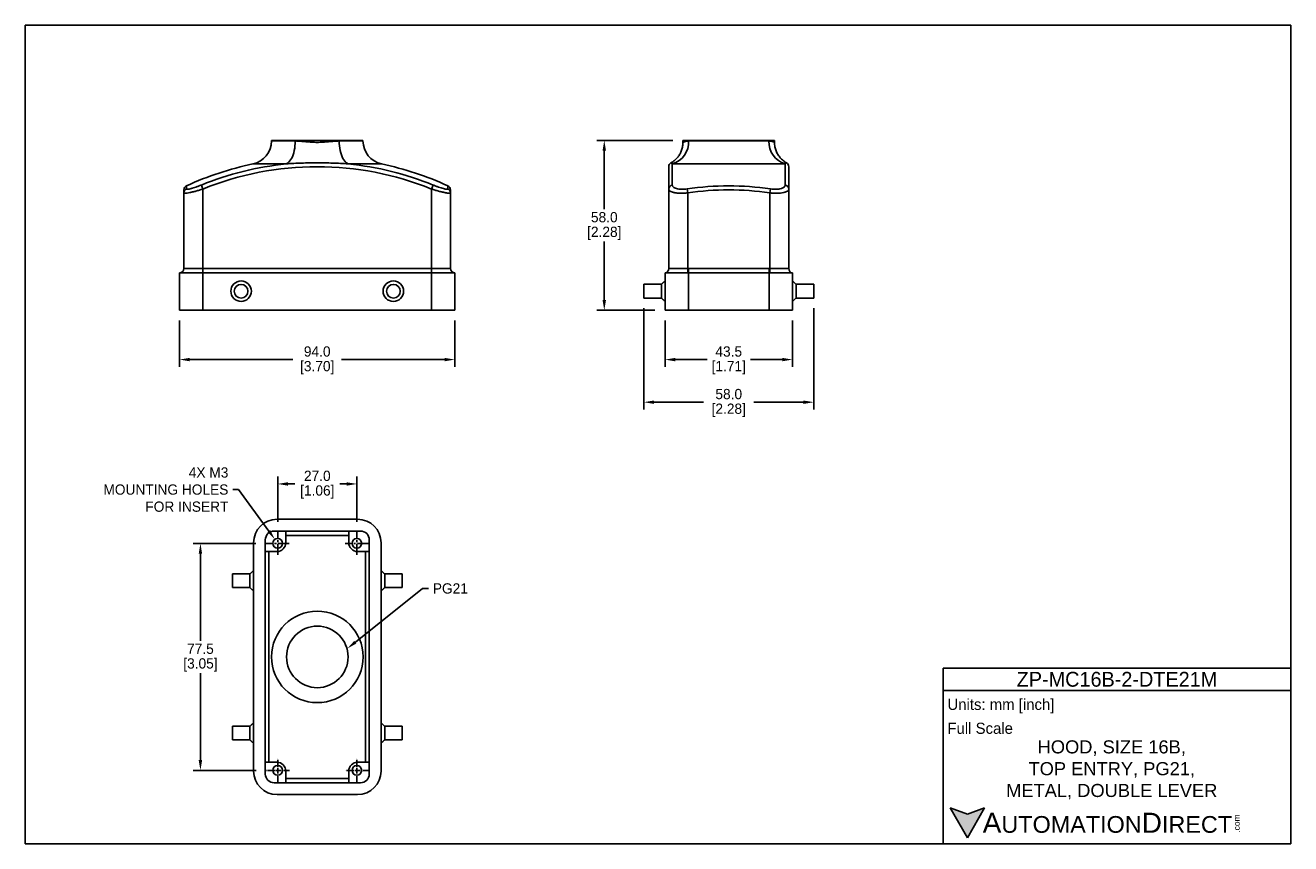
# Model space of a CAD drawing. Header units: inches. Extents: x 0 to 432, y 0 to 279.
import ezdxf
from ezdxf import colors
from ezdxf.entities.mleader import LeaderData, LeaderLine
from ezdxf.math import Vec2, Vec3

# ---------------------------------------------------------------- set-up
doc = ezdxf.new("R2010")
doc.units = ezdxf.units.IN
doc.header["$LTSCALE"] = 10
doc.header["$MEASUREMENT"] = 0
doc.linetypes.add('CENTER2', pattern=[1.125, 0.75, -0.125, 0.125, -0.125])
for name, color, linetype in [('Centerline', 40, 'CENTER2'), ('DIM', 140, 'Continuous'), ('Text', 140, 'Continuous')]:
    doc.layers.add(name, color=color, linetype=linetype)
doc.styles.add('\\M+2ABAC\\M+2A6A11', font='txt')
doc.dimstyles.get("Standard").update_dxf_attribs({"dimtxt": 3.5, "dimasz": 3.5, "dimexe": 2.5, "dimexo": 3.5, "dimgap": 1, "dimtad": 0, "dimtih": 1, "dimtoh": 1, "dimdec": 1, "dimzin": 0, "dimdsep": 46, "dimtxsty": 'Standard', "dimcen": 0, "dimadec": 0, "dimazin": 0, "dimtfac": 1, "dimtdec": 1, "dimtofl": 0, "dimtmove": 0, "dimatfit": 3, "dimfxl": 0, "dimtolj": 1, "dimtzin": 0, "dimarcsym": 0})

# ---------------------------------------------------------------- blocks, each defined once
blk = doc.blocks.new('*D0')
at = {"layer": 'Defpoints', "color": 0}
for p in [(52.64, 182.14), (146.59, 182.14), (146.59, 165.27)]:
    blk.add_point(p, dxfattribs=at)
at = {"layer": 'DIM', "color": 0, "lineweight": -2}
for p, q in [((52.64, 178.64), (52.64, 162.77)), ((146.59, 178.64), (146.59, 162.77)), ((56.14, 165.27), (91.32, 165.27)), ((143.09, 165.27), (107.91, 165.27))]:
    blk.add_line(p, q, dxfattribs=at)
at = {"layer": 'DIM', "color": 0}
for points in [[(56.14, 165.86), (56.14, 164.69), (52.64, 165.27)], [(143.09, 165.86), (143.09, 164.69), (146.59, 165.27)]]:
    blk.add_solid(points, dxfattribs=at)
at = {"layer": 'DIM', "color": 0, "char_height": 3.5, "attachment_point": 5}
for s, insert in [('\\A1;94.0', (99.61, 168.02)), ('\\A1;[3.70]', (99.61, 162.52))]:
    blk.add_mtext(s, dxfattribs=dict(at, insert=insert))
blk = doc.blocks.new('*D1')
at = {"layer": 'Defpoints', "color": 0}
for p in [(218.3, 182.14), (261.78, 182.14), (261.78, 165.27)]:
    blk.add_point(p, dxfattribs=at)
at = {"layer": 'DIM', "color": 0, "lineweight": -2}
for p, q in [((218.3, 178.64), (218.3, 162.77)), ((261.78, 178.64), (261.78, 162.77)), ((221.8, 165.27), (232.63, 165.27)), ((258.28, 165.27), (247.46, 165.27))]:
    blk.add_line(p, q, dxfattribs=at)
at = {"layer": 'DIM', "color": 0}
for points in [[(221.8, 165.86), (221.8, 164.69), (218.3, 165.27)], [(258.28, 165.86), (258.28, 164.69), (261.78, 165.27)]]:
    blk.add_solid(points, dxfattribs=at)
at = {"layer": 'DIM', "color": 0, "char_height": 3.5, "attachment_point": 5}
for s, insert in [('\\A1;43.5', (240.04, 168.02)), ('\\A1;[1.71]', (240.04, 162.52))]:
    blk.add_mtext(s, dxfattribs=dict(at, insert=insert))
blk = doc.blocks.new('*D2')
at = {"layer": 'Defpoints', "color": 0}
for p in [(197.57, 240.11), (224.43, 240.11), (218.3, 182.14)]:
    blk.add_point(p, dxfattribs=at)
at = {"layer": 'DIM', "color": 0, "lineweight": -2}
for p, q in [((220.93, 240.11), (195.07, 240.11)), ((197.57, 236.61), (197.57, 216.62)), ((197.57, 185.64), (197.57, 205.62)), ((214.8, 182.14), (195.07, 182.14))]:
    blk.add_line(p, q, dxfattribs=at)
at = {"layer": 'DIM', "color": 0}
for points in [[(196.98, 236.61), (198.15, 236.61), (197.57, 240.11)], [(196.98, 185.64), (198.15, 185.64), (197.57, 182.14)]]:
    blk.add_solid(points, dxfattribs=at)
at = {"layer": 'DIM', "color": 0, "char_height": 3.5, "attachment_point": 5}
for s, insert in [('\\A1;58.0', (197.57, 213.87)), ('\\A1;[2.28]', (197.57, 208.37))]:
    blk.add_mtext(s, dxfattribs=dict(at, insert=insert))
blk = doc.blocks.new('*D3')
at = {"layer": 'Defpoints', "color": 0}
for p in [(59.76, 102.52), (82.2, 102.52), (82.23, 25.02)]:
    blk.add_point(p, dxfattribs=at)
at = {"layer": 'DIM', "color": 0, "lineweight": -2}
for p, q in [((78.7, 102.52), (57.26, 102.52)), ((59.76, 99.02), (59.76, 69.27)), ((59.76, 28.52), (59.76, 58.27)), ((78.73, 25.02), (57.26, 25.02))]:
    blk.add_line(p, q, dxfattribs=at)
at = {"layer": 'DIM', "color": 0}
for points in [[(59.17, 99.02), (60.34, 99.02), (59.76, 102.52)], [(59.17, 28.52), (60.34, 28.52), (59.76, 25.02)]]:
    blk.add_solid(points, dxfattribs=at)
at = {"layer": 'DIM', "color": 0, "char_height": 3.5, "attachment_point": 5}
for s, insert in [('\\A1;77.5', (59.76, 66.52)), ('\\A1;[3.05]', (59.76, 61.02))]:
    blk.add_mtext(s, dxfattribs=dict(at, insert=insert))
blk = doc.blocks.new('*D4')
at = {"layer": 'Defpoints', "color": 0}
for p in [(113.14, 122.82), (86.14, 106.43), (113.14, 106.43)]:
    blk.add_point(p, dxfattribs=at)
at = {"layer": 'DIM', "color": 0, "lineweight": -2}
for p, q in [((86.14, 109.93), (86.14, 125.32)), ((113.14, 109.93), (113.14, 125.32)), ((89.64, 122.82), (91.93, 122.82)), ((109.64, 122.82), (107.35, 122.82))]:
    blk.add_line(p, q, dxfattribs=at)
at = {"layer": 'DIM', "color": 0}
for points in [[(89.64, 123.4), (89.64, 122.23), (86.14, 122.82)], [(109.64, 123.4), (109.64, 122.23), (113.14, 122.82)]]:
    blk.add_solid(points, dxfattribs=at)
at = {"layer": 'DIM', "color": 0, "char_height": 3.5, "attachment_point": 5}
for s, insert in [('\\A1;27.0', (99.64, 125.57)), ('\\A1;[1.06]', (99.64, 120.07))]:
    blk.add_mtext(s, dxfattribs=dict(at, insert=insert))
blk = doc.blocks.new('*D7')
at = {"layer": 'Defpoints', "color": 0}
for p in [(211.06, 186.3), (269.03, 186.3), (269.03, 150.73)]:
    blk.add_point(p, dxfattribs=at)
at = {"layer": 'DIM', "color": 0, "lineweight": -2}
for p, q in [((211.06, 182.8), (211.06, 148.23)), ((269.03, 182.8), (269.03, 148.23)), ((214.56, 150.73), (231.46, 150.73)), ((265.53, 150.73), (248.63, 150.73))]:
    blk.add_line(p, q, dxfattribs=at)
at = {"layer": 'DIM', "color": 0}
for points in [[(214.56, 151.31), (214.56, 150.14), (211.06, 150.73)], [(265.53, 151.31), (265.53, 150.14), (269.03, 150.73)]]:
    blk.add_solid(points, dxfattribs=at)
at = {"layer": 'DIM', "color": 0, "char_height": 3.5, "attachment_point": 5}
for s, insert in [('\\A1;58.0', (240.04, 153.48)), ('\\A1;[2.28]', (240.04, 147.98))]:
    blk.add_mtext(s, dxfattribs=dict(at, insert=insert))

msp = doc.modelspace()

# ---------------------------------------------------------------- hatches: boundary and pattern name
at = {"layer": 'Text'}
msp.add_hatch(color=256, dxfattribs=at).paths.add_polyline_path([(321.49, 2.02), (327.37, 12.21), (321.49, 10.07), (315.61, 12.21)])

# ---------------------------------------------------------------- linework, layer by layer
for p, q in [((84, 240.11), (99.61, 240.11)), ((84, 239.9), (92.11, 239.9)), ((99.61, 240.11), (115.23, 240.11)), ((107.12, 239.9), (115.23, 239.9)), ((224.43, 240.11), (255.66, 240.11)), ((226.35, 239.9), (253.74, 239.9)), ((89.05, 232.08), (77.65, 232.08)), ((121.58, 232.08), (110.17, 232.08)), ((219.55, 223.5), (219.55, 231.13)), ((220.78, 232.08), (220.78, 224.87)), ((259.31, 232.08), (220.78, 232.08)), ((259.31, 224.87), (259.31, 232.08)), ((260.54, 231.13), (260.54, 223.5)), ((55.01, 224.58), (55.01, 223.54)), ((60.08, 224.87), (60.63, 223.5)), ((139.15, 224.87), (138.6, 223.5)), ((144.22, 223.54), (144.22, 224.58)), ((54.13, 222.19), (54.13, 223.22)), ((54.13, 222.19), (54.13, 196.38)), ((60.63, 223.5), (60.63, 196.36)), ((138.6, 223.5), (138.6, 196.36)), ((145.09, 223.22), (145.09, 222.19)), ((145.09, 222.19), (145.09, 196.38)), ((219.55, 223.5), (219.55, 196.36)), ((225.85, 223.54), (226.05, 222.19)), ((226.05, 222.19), (226.05, 196.38)), ((254.24, 223.54), (254.04, 222.19)), ((254.04, 222.19), (254.04, 196.38)), ((260.54, 223.5), (260.54, 196.36)), ((52.64, 194.88), (60.63, 194.88)), ((52.64, 194.88), (52.64, 182.14)), ((52.64, 194.88), (52.64, 194.88)), ((60.63, 196.36), (138.6, 196.36)), ((60.63, 196.36), (60.63, 194.88)), ((60.63, 194.88), (138.6, 194.88)), ((60.63, 194.88), (60.63, 182.14)), ((138.6, 196.36), (138.6, 194.88)), ((138.6, 194.88), (146.59, 194.88)), ((138.6, 194.88), (138.6, 182.14)), ((146.59, 194.88), (146.59, 194.88)), ((146.59, 194.88), (146.59, 182.14)), ((218.3, 194.88), (218.3, 182.14)), ((218.3, 194.88), (226.05, 194.88)), ((226.05, 194.88), (226.05, 196.38)), ((226.05, 194.88), (226.3, 194.88)), ((226.3, 194.88), (226.3, 196.38)), ((226.3, 196.38), (253.79, 196.38)), ((226.3, 194.88), (226.3, 182.14)), ((226.3, 194.88), (253.79, 194.88)), ((253.79, 194.88), (253.79, 196.38)), ((253.79, 194.88), (253.79, 182.14)), ((253.79, 194.88), (254.04, 194.88)), ((254.04, 194.88), (254.04, 196.38)), ((254.04, 194.88), (261.78, 194.88)), ((261.78, 194.88), (261.78, 182.14)), ((211.06, 188.63), (211.06, 190.97)), ((217.06, 188.63), (217.06, 190.97)), ((263.03, 190.97), (263.03, 186.3)), ((269.03, 190.97), (269.03, 186.3)), ((211.06, 186.3), (211.06, 188.63)), ((217.06, 186.3), (217.06, 188.63)), ((52.64, 182.14), (60.63, 182.14)), ((60.63, 182.14), (138.6, 182.14)), ((138.6, 182.14), (146.59, 182.14)), ((218.3, 182.14), (226.3, 182.14)), ((226.3, 182.14), (253.79, 182.14)), ((253.79, 182.14), (261.78, 182.14)), ((85.9, 110.75), (113.39, 110.75)), ((81.9, 23.79), (81.9, 103.75)), ((84.9, 106.75), (114.39, 106.75)), ((88.9, 102.75), (88.9, 106.75)), ((88.9, 105.25), (110.39, 105.25)), ((110.39, 106.75), (110.39, 102.75)), ((117.38, 103.75), (117.38, 23.79)), ((77.9, 24.79), (77.9, 102.75)), ((81.9, 99.75), (85.9, 99.75)), ((83.15, 27.78), (83.15, 99.75)), ((113.39, 99.75), (117.38, 99.75)), ((116.14, 99.75), (116.14, 27.78)), ((121.38, 102.75), (121.38, 24.79)), ((70.66, 87.42), (70.66, 92.09)), ((76.65, 87.42), (76.65, 92.09)), ((122.63, 92.09), (122.63, 87.42)), ((128.63, 92.09), (128.63, 87.42)), ((70.66, 35.45), (70.66, 40.11)), ((76.65, 35.45), (76.65, 40.11)), ((122.63, 40.11), (122.63, 35.45)), ((128.63, 40.11), (128.63, 35.45)), ((85.9, 27.78), (81.9, 27.78)), ((117.38, 27.78), (113.39, 27.78)), ((88.9, 20.79), (88.9, 24.79)), ((110.39, 22.29), (88.9, 22.29)), ((110.39, 24.79), (110.39, 20.79)), ((114.39, 20.79), (84.9, 20.79)), ((113.39, 16.79), (85.9, 16.79))]:
    msp.add_line(p, q)
at = {"flags": 128}
for points in [[(92.11, 239.9), (92.09, 239.06), (92.02, 238.24), (91.92, 237.43), (91.77, 236.64), (91.59, 235.9), (91.37, 235.19), (91.12, 234.54), (90.83, 233.95), (90.52, 233.42), (90.18, 232.97), (89.82, 232.59), (89.44, 232.29), (89.05, 232.08)], [(110.17, 232.08), (109.78, 232.29), (109.41, 232.59), (109.05, 232.97), (108.71, 233.42), (108.4, 233.95), (108.11, 234.54), (107.86, 235.19), (107.64, 235.9), (107.46, 236.64), (107.31, 237.43), (107.21, 238.24), (107.14, 239.06), (107.12, 239.9)]]:
    msp.add_lwpolyline(points, dxfattribs=at)
for centre, radius in [((73.63, 188.63), 3.5), ((73.63, 188.63), 2.33), ((125.6, 188.63), 3.5), ((125.6, 188.63), 2.33), ((86.14, 102.52), 1.65), ((113.14, 102.52), 1.65), ((99.64, 63.77), 15.62), ((99.64, 63.77), 10.5), ((86.14, 25.02), 1.65), ((113.14, 25.02), 1.65)]:
    msp.add_circle(centre, radius)
for centre, radius, start, end in [((76, 239.9), 8, 281.8896, 0), ((123.23, 239.9), 8, 180, 258.1104), ((218.53, 239.57), 7.83, 286.7399, 2.3978), ((261.56, 239.57), 7.83, 177.6022, 253.2601), ((99.61, 127.74), 106.62, 101.8896, 114.7318), ((99.61, 127.74), 104.87, 95.7793, 112.15), ((99.61, 127.74), 103.39, 67.85, 112.15), ((99.61, 127.74), 104.87, 67.85, 84.2207), ((99.61, 127.74), 106.62, 65.2682, 78.1104), ((221.05, 231.13), 1.5, 119.0464, 180), ((259.04, 231.13), 1.5, 0, 60.9563), ((55.63, 223.22), 1.5, 114.7318, 180), ((143.59, 223.22), 1.5, 0, 65.2682), ((220.98, 223.46), 1.42, 97.8263, 178.2357), ((240.04, 127.74), 96.84, 81.5723, 98.4277), ((259.11, 223.46), 1.42, 1.7643, 82.1737), ((55.62, 222.19), 1.48, 114.3131, 179.8524), ((143.61, 222.19), 1.48, 0.1476, 65.6869), ((240.04, 127.74), 95.48, 81.5723, 98.4277), ((52.64, 196.38), 1.5, 270.1491, 0), ((146.59, 196.38), 1.5, 180, 269.8509), ((218.05, 196.36), 1.5, 279.5941, 0), ((262.03, 196.36), 1.5, 180, 260.4059), ((85.9, 102.75), 8, 90, 180), ((113.39, 102.75), 8, 0, 90), ((84.9, 103.75), 3, 90, 180), ((114.39, 103.75), 3, 0, 90), ((85.9, 102.75), 3, 270, 0), ((113.39, 102.75), 3, 180, 270), ((85.9, 24.79), 3, 0, 90), ((113.39, 24.79), 3, 90, 180), ((85.9, 24.79), 8, 180, 270), ((84.9, 23.79), 3, 180, 270), ((113.39, 24.79), 8, 270, 0), ((114.39, 23.79), 3, 270, 0)]:
    msp.add_arc(centre, radius, start, end)
for points, degree in [([(84, 240.11), (84, 239.9)], 1), ([(115.23, 239.9), (115.23, 240.11)], 1), ([(224.43, 240.11), (224.43, 239.43)], 1), ([(255.66, 239.43), (255.66, 240.11)], 1), ([(226.05, 196.38), (226.13, 196.38), (226.22, 196.38), (226.3, 196.38)], 3), ([(253.79, 196.38), (253.87, 196.38), (253.96, 196.38), (254.04, 196.38)], 3), ([(217.06, 190.97), (211.06, 190.97)], 1), ([(218.3, 192.13), (217.06, 190.97)], 1), ([(263.03, 190.97), (261.78, 192.13)], 1), ([(269.03, 190.97), (263.03, 190.97)], 1), ([(211.06, 186.3), (217.06, 186.3)], 1), ([(217.06, 186.3), (218.3, 185.13)], 1), ([(261.78, 185.13), (263.03, 186.3)], 1), ([(263.03, 186.3), (269.03, 186.3)], 1), ([(76.65, 92.09), (70.66, 92.09)], 1), ([(77.9, 93.25), (76.65, 92.09)], 1), ([(122.63, 92.09), (121.38, 93.25)], 1), ([(128.63, 92.09), (122.63, 92.09)], 1), ([(70.66, 87.42), (76.65, 87.42)], 1), ([(76.65, 87.42), (77.9, 86.26)], 1), ([(121.38, 86.26), (122.63, 87.42)], 1), ([(122.63, 87.42), (128.63, 87.42)], 1), ([(76.65, 40.11), (70.66, 40.11)], 1), ([(77.9, 41.28), (76.65, 40.11)], 1), ([(122.63, 40.11), (121.38, 41.28)], 1), ([(128.63, 40.11), (122.63, 40.11)], 1), ([(70.66, 35.45), (76.65, 35.45)], 1), ([(76.65, 35.45), (77.9, 34.28)], 1), ([(121.38, 34.28), (122.63, 35.45)], 1), ([(122.63, 35.45), (128.63, 35.45)], 1)]:
    msp.add_open_spline(points, degree=degree)
for points, knots in [([(92.11, 239.9), (92.69, 239.9), (93.28, 239.87), (94.49, 239.77), (95.1, 239.71), (96.05, 239.62), (96.37, 239.59), (97.01, 239.53), (97.34, 239.51), (98.31, 239.45), (98.96, 239.43), (100.26, 239.43), (100.91, 239.45), (102.21, 239.53), (102.86, 239.59), (104.12, 239.7), (104.74, 239.77), (105.95, 239.87), (106.54, 239.9), (107.12, 239.9)], [0, 0, 0, 0, 0.125, 0.125, 0.25, 0.25, 0.3125, 0.3125, 0.375, 0.375, 0.5, 0.5, 0.625, 0.625, 0.75, 0.75, 0.875, 0.875, 1, 1, 1, 1]), ([(224.42, 239.43), (224.42, 239.34), (224.43, 239.01), (224.37, 238.45), (224.26, 237.75), (224.08, 237.08), (223.86, 236.44), (223.58, 235.83), (223.27, 235.27), (222.92, 234.75), (222.55, 234.27), (222.16, 233.84), (221.76, 233.46), (221.36, 233.12), (220.97, 232.84), (220.63, 232.62), (220.41, 232.5), (220.32, 232.45)], [0, 0, 0, 0, 0.031667, 0.116494, 0.199721, 0.281297, 0.361143, 0.439144, 0.515149, 0.588954, 0.660298, 0.72884, 0.794138, 0.855616, 0.912525, 0.963895, 1, 1, 1, 1]), ([(224.43, 239.43), (224.43, 239.43), (224.41, 239.42), (224.49, 239.46), (224.65, 239.54), (224.93, 239.66), (225.3, 239.77), (225.76, 239.87), (226.15, 239.89), (226.35, 239.9)], [0, 0, 0, 0, 0.021784, 0.188767, 0.357189, 0.51526, 0.67433, 0.836504, 1, 1, 1, 1]), ([(253.74, 239.9), (253.94, 239.89), (254.36, 239.87), (254.84, 239.76), (255.23, 239.63), (255.49, 239.51), (255.64, 239.44), (255.65, 239.43), (255.66, 239.43)], [0, 0, 0, 0, 0.170676, 0.343019, 0.519567, 0.697504, 0.858996, 1, 1, 1, 1]), ([(259.77, 232.45), (259.62, 232.53), (259.33, 232.7), (258.85, 233.03), (258.35, 233.44), (257.85, 233.92), (257.41, 234.42), (257.01, 234.96), (256.65, 235.56), (256.33, 236.2), (256.07, 236.87), (255.87, 237.57), (255.73, 238.29), (255.67, 238.91), (255.67, 239.3), (255.67, 239.43)], [0, 0, 0, 0, 0.059921, 0.11811, 0.206268, 0.287208, 0.362048, 0.441888, 0.524188, 0.608134, 0.693179, 0.77898, 0.865314, 0.952034, 1, 1, 1, 1]), ([(110.17, 232.08), (108.42, 232.22), (106.66, 232.31), (103.14, 232.42), (101.38, 232.44), (97.85, 232.44), (96.09, 232.42), (92.56, 232.31), (90.81, 232.22), (89.05, 232.08)], [0, 0, 0, 0, 0.25, 0.25, 0.5, 0.5, 0.75, 0.75, 1, 1, 1, 1]), ([(220.78, 232.08), (220.69, 232.15), (220.51, 232.31), (220.37, 232.41), (220.31, 232.45), (220.33, 232.44), (220.33, 232.44)], [0, 0, 0, 0, 0.313364, 0.627375, 0.971572, 1, 1, 1, 1]), ([(259.76, 232.44), (259.76, 232.44), (259.74, 232.42), (259.6, 232.33), (259.4, 232.16), (259.31, 232.08)], [0, 0, 0, 0, 0.316194, 0.657763, 1, 1, 1, 1]), ([(55.01, 223.54), (55.01, 223.49), (55.04, 223.45), (55.18, 223.41), (55.28, 223.4), (55.55, 223.42), (55.71, 223.44), (56.1, 223.52), (56.32, 223.57), (56.68, 223.67), (56.8, 223.7), (57.07, 223.78), (57.2, 223.82), (57.61, 223.95), (57.9, 224.05), (58.51, 224.26), (58.82, 224.38), (59.44, 224.62), (59.76, 224.74), (60.08, 224.87)], [0, 0, 0, 0, 0.125, 0.125, 0.25, 0.25, 0.375, 0.375, 0.5, 0.5, 0.5625, 0.5625, 0.625, 0.625, 0.75, 0.75, 0.875, 0.875, 1, 1, 1, 1]), ([(139.15, 224.87), (139.47, 224.74), (139.79, 224.62), (140.41, 224.38), (140.72, 224.26), (141.33, 224.05), (141.62, 223.95), (142.17, 223.78), (142.43, 223.7), (142.91, 223.57), (143.13, 223.52), (143.52, 223.44), (143.68, 223.42), (143.95, 223.4), (144.05, 223.41), (144.19, 223.45), (144.22, 223.49), (144.22, 223.54)], [0, 0, 0, 0, 0.125, 0.125, 0.25, 0.25, 0.375, 0.375, 0.5, 0.5, 0.625, 0.625, 0.75, 0.75, 0.875, 0.875, 1, 1, 1, 1]), ([(220.78, 224.87), (220.78, 224.74), (220.81, 224.62), (220.93, 224.38), (221.02, 224.26), (221.26, 224.05), (221.41, 223.95), (221.76, 223.78), (221.97, 223.7), (222.44, 223.57), (222.7, 223.52), (223.26, 223.44), (223.55, 223.42), (224.18, 223.4), (224.51, 223.41), (225.17, 223.45), (225.51, 223.49), (225.85, 223.54)], [0, 0, 0, 0, 0.125, 0.125, 0.25, 0.25, 0.375, 0.375, 0.5, 0.5, 0.625, 0.625, 0.75, 0.75, 0.875, 0.875, 1, 1, 1, 1]), ([(254.24, 223.54), (254.58, 223.49), (254.92, 223.45), (255.59, 223.41), (255.92, 223.4), (256.54, 223.42), (256.84, 223.44), (257.4, 223.52), (257.65, 223.57), (258, 223.67), (258.11, 223.7), (258.32, 223.78), (258.42, 223.82), (258.68, 223.95), (258.83, 224.05), (259.07, 224.26), (259.16, 224.38), (259.28, 224.62), (259.31, 224.74), (259.31, 224.87)], [0, 0, 0, 0, 0.125, 0.125, 0.25, 0.25, 0.375, 0.375, 0.5, 0.5, 0.5625, 0.5625, 0.625, 0.625, 0.75, 0.75, 0.875, 0.875, 1, 1, 1, 1]), ([(60.63, 223.5), (60.22, 223.37), (59.81, 223.25), (59.2, 223.07), (59, 223.01), (58.59, 222.9), (58.39, 222.84), (57.81, 222.69), (57.44, 222.59), (56.91, 222.46), (56.74, 222.42), (56.4, 222.35), (56.24, 222.31), (55.78, 222.22), (55.51, 222.17), (55.15, 222.11), (55.03, 222.1), (54.82, 222.08), (54.73, 222.07), (54.48, 222.06), (54.35, 222.06), (54.18, 222.11), (54.13, 222.14), (54.13, 222.19)], [0, 0, 0, 0, 0.125, 0.125, 0.1875, 0.1875, 0.25, 0.25, 0.375, 0.375, 0.4375, 0.4375, 0.5, 0.5, 0.625, 0.625, 0.6875, 0.6875, 0.75, 0.75, 0.875, 0.875, 1, 1, 1, 1]), ([(145.09, 222.19), (145.09, 222.14), (145.05, 222.11), (144.88, 222.06), (144.75, 222.06), (144.42, 222.07), (144.21, 222.09), (143.85, 222.15), (143.72, 222.17), (143.44, 222.22), (143.15, 222.28), (142.83, 222.35), (142.5, 222.42), (142.32, 222.46), (141.79, 222.59), (141.42, 222.69), (140.83, 222.84), (140.63, 222.9), (140.23, 223.01), (140.03, 223.07), (139.42, 223.25), (139.01, 223.37), (138.6, 223.5)], [0, 0, 0, 0, 0.125, 0.125, 0.25, 0.25, 0.375, 0.375, 0.4375, 0.4375, 0.5, 0.5625, 0.5625, 0.625, 0.625, 0.75, 0.75, 0.8125, 0.8125, 0.875, 0.875, 1, 1, 1, 1]), ([(226.05, 222.19), (225.62, 222.14), (225.19, 222.11), (224.35, 222.06), (223.93, 222.06), (223.13, 222.07), (222.75, 222.09), (222.22, 222.15), (222.04, 222.17), (221.71, 222.22), (221.4, 222.28), (221.12, 222.35), (220.85, 222.42), (220.72, 222.46), (220.38, 222.59), (220.18, 222.69), (219.95, 222.84), (219.88, 222.9), (219.76, 223.01), (219.71, 223.07), (219.59, 223.25), (219.55, 223.37), (219.55, 223.5)], [0, 0, 0, 0, 0.125, 0.125, 0.25, 0.25, 0.375, 0.375, 0.4375, 0.4375, 0.5, 0.5625, 0.5625, 0.625, 0.625, 0.75, 0.75, 0.8125, 0.8125, 0.875, 0.875, 1, 1, 1, 1]), ([(260.54, 223.5), (260.54, 223.37), (260.5, 223.25), (260.38, 223.07), (260.33, 223.01), (260.21, 222.9), (260.14, 222.84), (259.91, 222.69), (259.71, 222.59), (259.37, 222.46), (259.24, 222.42), (258.98, 222.35), (258.83, 222.31), (258.38, 222.22), (258.06, 222.17), (257.53, 222.11), (257.34, 222.1), (256.96, 222.08), (256.76, 222.07), (256.17, 222.06), (255.76, 222.06), (254.9, 222.11), (254.47, 222.14), (254.04, 222.19)], [0, 0, 0, 0, 0.125, 0.125, 0.1875, 0.1875, 0.25, 0.25, 0.375, 0.375, 0.4375, 0.4375, 0.5, 0.5, 0.625, 0.625, 0.6875, 0.6875, 0.75, 0.75, 0.875, 0.875, 1, 1, 1, 1]), ([(54.13, 196.38), (54.13, 196.38), (54.18, 196.38), (54.3, 196.38), (54.35, 196.38), (54.48, 196.38), (54.55, 196.38), (54.79, 196.38), (54.99, 196.37), (55.46, 196.37), (55.74, 196.37), (56.34, 196.37), (56.66, 196.37), (57.19, 196.36), (57.38, 196.36), (57.75, 196.36), (57.94, 196.36), (58.53, 196.36), (58.94, 196.36), (59.78, 196.36), (60.2, 196.36), (60.63, 196.36)], [0, 0, 0, 0, 0.125, 0.125, 0.1875, 0.1875, 0.25, 0.25, 0.375, 0.375, 0.5, 0.5, 0.625, 0.625, 0.6875, 0.6875, 0.75, 0.75, 0.875, 0.875, 1, 1, 1, 1]), ([(138.6, 196.36), (139.03, 196.36), (139.45, 196.36), (140.29, 196.36), (140.7, 196.36), (141.28, 196.36), (141.47, 196.36), (141.85, 196.36), (142.03, 196.36), (142.57, 196.37), (142.89, 196.37), (143.49, 196.37), (143.77, 196.37), (144.24, 196.37), (144.44, 196.38), (144.68, 196.38), (144.75, 196.38), (144.88, 196.38), (144.93, 196.38), (145.05, 196.38), (145.09, 196.38), (145.09, 196.38)], [0, 0, 0, 0, 0.125, 0.125, 0.25, 0.25, 0.3125, 0.3125, 0.375, 0.375, 0.5, 0.5, 0.625, 0.625, 0.75, 0.75, 0.8125, 0.8125, 0.875, 0.875, 1, 1, 1, 1]), ([(219.55, 196.36), (219.55, 196.36), (219.6, 196.36), (219.76, 196.36), (219.89, 196.36), (220.13, 196.36), (220.22, 196.36), (220.42, 196.36), (220.53, 196.36), (220.89, 196.37), (221.16, 196.37), (221.76, 196.37), (222.09, 196.37), (222.8, 196.37), (223.17, 196.38), (223.76, 196.38), (223.96, 196.38), (224.37, 196.38), (224.58, 196.38), (225.2, 196.38), (225.62, 196.38), (226.05, 196.38)], [0, 0, 0, 0, 0.125, 0.125, 0.25, 0.25, 0.3125, 0.3125, 0.375, 0.375, 0.5, 0.5, 0.625, 0.625, 0.75, 0.75, 0.8125, 0.8125, 0.875, 0.875, 1, 1, 1, 1]), ([(254.04, 196.38), (254.47, 196.38), (254.89, 196.38), (255.51, 196.38), (255.72, 196.38), (256.13, 196.38), (256.33, 196.38), (256.92, 196.38), (257.29, 196.37), (258, 196.37), (258.33, 196.37), (258.93, 196.37), (259.2, 196.37), (259.56, 196.36), (259.67, 196.36), (259.87, 196.36), (259.96, 196.36), (260.2, 196.36), (260.33, 196.36), (260.49, 196.36), (260.54, 196.36), (260.54, 196.36)], [0, 0, 0, 0, 0.125, 0.125, 0.1875, 0.1875, 0.25, 0.25, 0.375, 0.375, 0.5, 0.5, 0.625, 0.625, 0.6875, 0.6875, 0.75, 0.75, 0.875, 0.875, 1, 1, 1, 1])]:
    msp.add_open_spline(points, degree=3, knots=knots)
at = {"layer": 'Centerline', "ltscale": 0.5}
for p, q in [((86.14, 98.61), (86.14, 106.43)), ((113.14, 98.61), (113.14, 106.43)), ((90.08, 102.52), (82.2, 102.52)), ((117.08, 102.52), (109.2, 102.52))]:
    msp.add_line(p, q, dxfattribs=at)
at = {"layer": 'Centerline', "ltscale": 0.25}
for p, q in [((86.14, 21.14), (86.14, 28.96)), ((113.14, 21.14), (113.14, 28.96)), ((90.11, 25.02), (82.23, 25.02)), ((117.11, 25.02), (109.23, 25.02))]:
    msp.add_line(p, q, dxfattribs=at)
at = {"layer": 'Defpoints'}
msp.add_lwpolyline([(431.8, 0), (0, 0), (0, 279.4), (431.8, 279.4)], close=True, dxfattribs=at)
at = {"layer": 'Text'}
for p, q in [((313.25, 59.9), (431.8, 59.9)), ((313.25, 0), (313.25, 59.9)), ((431.8, 59.9), (431.8, 0)), ((313.25, 52.29), (431.8, 52.29)), ((321.49, 2.02), (315.61, 12.21)), ((315.61, 12.21), (321.49, 10.07)), ((321.49, 2.02), (327.37, 12.21)), ((327.37, 12.21), (321.49, 10.07)), ((431.8, 0), (313.25, 0))]:
    msp.add_line(p, q, dxfattribs=at)

# ---------------------------------------------------------------- texts
at = {"layer": 'Text', "style": '\\M+2ABAC\\M+2A6A11'}
for s, insert, char_height, width, attachment_point in [('{\\fAR MingtiM BIG-5|b0|i0|c136|p49;\\H1.1078x;ZP-MC16B-2-\\fAR MingtiM BIG-5|b0|i0|c0|p49;DTE21M}', (372.52, 56.1), 4.5697, 118.5516, 5), ('{\\fArial|b0|i0|c0|p34;     \\H1.2x;A\\H0.8333x;UTOMATION\\H1.2x;D\\H0.8333x;IRECT}', (315.61, 7.11), 5.7121, 96.9349, 4)]:
    msp.add_mtext(s, dxfattribs=dict(at, insert=insert, char_height=char_height, width=width, attachment_point=attachment_point))
at = {"layer": 'Text'}
for s, insert, char_height, width, attachment_point in [(' Units: mm [inch]', (313.25, 46.99), 3.8081, 136.7872, 4), (' Full Scale', (313.25, 39.38), 3.8081, 136.4157, 4), ('{\\fArial|b0|i0|c0|p34;HOOD, SIZE 16B,\\PTOP ENTRY, PG21, \\PMETAL, DOUBLE LEVER}', (370.74, 25.2), 4.4648, 113.8473, 5)]:
    msp.add_mtext(s, dxfattribs=dict(at, insert=insert, char_height=char_height, width=width, attachment_point=attachment_point))
at = {"layer": 'Text', "insert": (412.37, 3.77), "char_height": 2.0564, "width": 6.0937, "attachment_point": 1, "rotation": 90, "style": '\\M+2ABAC\\M+2A6A11'}
msp.add_mtext('{\\fArial|b0|i0|c0|p34;.com}', dxfattribs=at)

# ---------------------------------------------------------------- dimensions: what is measured, and where the dimension line sits
at = {"layer": 'DIM'}
for base, p1, p2, angle, picture, middle in [((197.57, 240.11), (218.3, 182.14), (224.43, 240.11), 90, '*D2', (197.57, 211.12)), ((113.14, 122.82), (86.14, 106.43), (113.14, 106.43), 180, '*D4', (99.64, 122.82)), ((59.76, 102.52), (82.23, 25.02), (82.2, 102.52), 90, '*D3', (59.76, 63.77))]:
    dim = msp.add_linear_dim(base=base, p1=p1, p2=p2, angle=angle, dimstyle='Standard', override={"dimpost": '\\X'}, dxfattribs=at)
    dim.commit()
    dim.dimension.update_dxf_attribs({"geometry": picture, "text_midpoint": middle})
for base, p1, p2, picture, middle in [((269.03, 150.73), (211.06, 186.3), (269.03, 186.3), '*D7', (240.04, 150.73)), ((146.593, 165.2734), (52.6355, 182.1362), (146.593, 182.1362), '*D0', (99.6142, 165.2734)), ((261.78, 165.27), (218.3, 182.14), (261.78, 182.14), '*D1', (240.04, 165.27))]:
    dim = msp.add_linear_dim(base=base, p1=p1, p2=p2, dimstyle='Standard', override={"dimpost": '\\X'}, dxfattribs=at)
    dim.commit()
    dim.dimension.update_dxf_attribs({"geometry": picture, "text_midpoint": middle})

# ---------------------------------------------------------------- leaders
ml = msp.add_multileader_mtext('Standard', dxfattribs=at)
ml.set_content('4X M3\\PMOUNTING HOLES\\PFOR INSERT', color=256)
ml.set_leader_properties()
ml.build(insert=Vec2(0, 0))
ml.multileader.update_dxf_attribs({"text_right_attachment_type": 2, "dogleg_length": 2, "arrow_head_size": 3.5})
ctx = ml.context
ctx.base_point, ctx.char_height, ctx.arrow_head_size, ctx.landing_gap_size, ctx.plane_origin = Vec3(21.13, 126.74), 3.5, 3.5, 1.5, Vec3(71.75, 5.58)
ctx.right_attachment, ctx.text_align_type = 2, 2
notes = []
notes.append((ctx, [(1, (1, 1, 0), (72.8, 120.9), (-1, 0), 2, [(0, [(85.18, 103.9)], 0, [])])]))
ctx.mtext.insert, ctx.mtext.alignment, ctx.mtext.flow_direction = Vec3(69.3, 128.49), 3, 5
ml = msp.add_multileader_mtext('Standard', dxfattribs=at)
ml.set_content('PG21', color=256)
ml.set_leader_properties()
ml.build(insert=Vec2(0, 0))
ml.multileader.update_dxf_attribs({"text_right_attachment_type": 2, "dogleg_length": 2, "arrow_head_size": 3.5})
ctx = ml.context
ctx.base_point, ctx.char_height, ctx.arrow_head_size, ctx.landing_gap_size, ctx.plane_origin = Vec3(137.56, 87.15), 3.5, 3.5, 1.5, Vec3(96.46, -31.71)
ctx.right_attachment = 2
notes.append((ctx, [(0, (1, 1, 0), (135.56, 87.15), (1, 0), 2, [(0, [(109.89, 66.62)], 0, [])])]))
ctx.mtext.insert, ctx.mtext.flow_direction = Vec3(139.06, 88.9), 5
for ctx, leaders in notes:
    for number, flags, end, landing, length, lines in leaders:
        leader = LeaderData()
        leader.index, (leader.has_last_leader_line, leader.has_dogleg_vector, leader.attachment_direction) = number, flags
        leader.last_leader_point, leader.dogleg_vector, leader.dogleg_length = Vec3(end), Vec3(landing), length
        for number, points, colour, breaks in lines:
            line = LeaderLine()
            line.index, line.vertices, line.color, line.breaks = number, Vec3.list(points), colors.encode_raw_color(colour), breaks
            leader.lines.append(line)
        ctx.leaders.append(leader)

doc.saveas('drawing.dxf')
